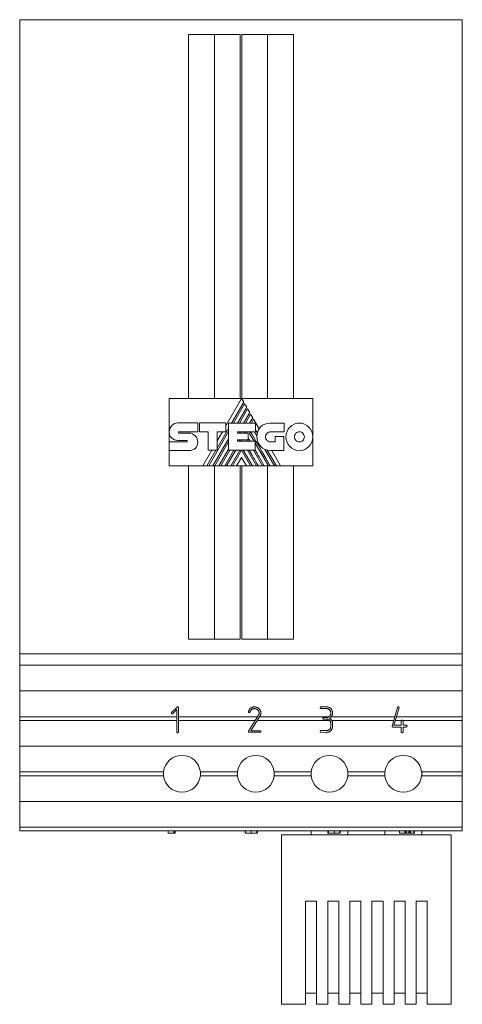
# Model space of a CAD drawing. Header units: millimetres. Extents: x 18 to 184, y 87 to 212.
# Tile 3 of 4: x 86 to 116, y 146 to 212. Entities that reach past the tile are written whole.
import ezdxf

# ---------------------------------------------------------------- set-up
doc = ezdxf.new("R2010")
doc.units = ezdxf.units.MM

msp = doc.modelspace()

# ---------------------------------------------------------------- linework, layer by layer
at = {"color": 7, "linetype": 'Continuous', "lineweight": 15}
for p, q in [((85.704, 169.309), (85.704, 212.309)), ((85.704, 212.309), (95.704, 212.309)), ((105.704, 212.309), (95.704, 212.309)), ((105.704, 212.309), (115.704, 212.309)), ((115.704, 212.309), (115.704, 169.309)), ((97.154, 211.309), (100.654, 211.309)), ((97.154, 186.624), (97.154, 211.309)), ((98.904, 186.624), (98.904, 211.309)), ((100.654, 186.624), (100.654, 211.309)), ((104.254, 211.309), (100.754, 211.309)), ((100.754, 186.624), (100.754, 211.309)), ((102.504, 186.624), (102.504, 211.309)), ((104.254, 186.624), (104.254, 211.309)), ((95.843, 186.624), (100.747, 186.624)), ((95.843, 184.37), (95.843, 186.624)), ((100.747, 186.624), (99.681, 184.779)), ((100.071, 184.964), (100.889, 186.381)), ((100.952, 186.27), (100.198, 184.964)), ((100.889, 186.381), (100.747, 186.624)), ((100.747, 186.624), (105.578, 186.624)), ((101.091, 186.03), (100.952, 186.27)), ((105.578, 186.624), (105.578, 184.027)), ((100.476, 184.964), (101.091, 186.03)), ((101.153, 185.922), (100.601, 184.964)), ((100.88, 184.964), (101.294, 185.68)), ((101.356, 185.572), (101.005, 184.964)), ((101.294, 185.68), (101.153, 185.922)), ((101.498, 185.326), (101.356, 185.572)), ((96.43, 184.972), (97.77, 184.972)), ((97.77, 184.972), (97.77, 184.374)), ((97.902, 184.374), (97.902, 184.969)), ((97.902, 184.969), (99.681, 184.969)), ((99.681, 184.969), (99.681, 184.379)), ((99.861, 183.123), (99.861, 184.964)), ((99.861, 184.964), (101.678, 184.964)), ((101.288, 184.964), (101.498, 185.326)), ((101.558, 185.221), (101.41, 184.964)), ((101.931, 184.574), (101.558, 185.221)), ((101.678, 184.964), (101.678, 184.369)), ((102.692, 184.959), (103.624, 184.959)), ((103.624, 184.959), (103.624, 184.361)), ((95.843, 184.37), (95.843, 184.37)), ((95.843, 183.688), (95.843, 184.349)), ((96.508, 184.374), (97.77, 184.374)), ((96.51, 184.281), (97.191, 184.281)), ((98.48, 184.374), (97.902, 184.374)), ((98.48, 183.123), (98.48, 184.374)), ((98.52, 182.058), (99.861, 184.381)), ((99.088, 183.261), (99.861, 184.6)), ((99.681, 184.379), (99.088, 184.379)), ((99.088, 183.123), (99.088, 184.379)), ((99.45, 184.379), (99.088, 183.753)), ((100.464, 184.369), (101.678, 184.369)), ((100.464, 184.369), (100.464, 184.271)), ((100.464, 184.271), (101.187, 184.271)), ((100.605, 184.271), (100.661, 184.369)), ((100.887, 184.271), (100.943, 184.369)), ((101.01, 184.271), (101.066, 184.369)), ((101.187, 184.271), (101.187, 183.821)), ((101.287, 184.263), (101.349, 184.369)), ((101.287, 184.263), (101.595, 183.731)), ((101.629, 184.369), (101.787, 184.095)), ((103.624, 184.361), (102.692, 184.361)), ((95.843, 183.688), (97.021, 183.688)), ((95.843, 183.098), (95.843, 183.688)), ((97.021, 183.788), (96.432, 183.788)), ((98.798, 182.058), (99.861, 183.9)), ((98.926, 182.058), (99.861, 183.681)), ((100.464, 183.821), (101.187, 183.821)), ((100.464, 183.821), (100.464, 183.731)), ((100.464, 183.731), (101.668, 183.731)), ((100.573, 183.731), (100.626, 183.821)), ((100.698, 183.731), (100.75, 183.821)), ((101.137, 183.821), (101.189, 183.731)), ((101.668, 183.123), (101.668, 183.731)), ((101.668, 183.605), (102.562, 182.058)), ((102.692, 183.691), (103.014, 183.691)), ((103.014, 183.691), (103.014, 184.046)), ((103.014, 184.046), (103.604, 184.046)), ((103.604, 184.046), (103.604, 183.095)), ((105.578, 184.027), (105.578, 182.058)), ((97.191, 183.098), (95.843, 183.098)), ((95.843, 182.058), (95.843, 183.098)), ((98.724, 183.123), (98.109, 182.058)), ((98.394, 182.058), (99.009, 183.123)), ((98.48, 183.123), (99.088, 183.123)), ((99.201, 182.058), (99.861, 183.201)), ((99.327, 182.058), (99.941, 183.123)), ((99.604, 182.058), (100.221, 183.123)), ((99.732, 182.058), (100.346, 183.123)), ((99.861, 183.123), (101.668, 183.123)), ((100.009, 182.058), (100.627, 183.123)), ((100.135, 182.058), (100.744, 183.115)), ((101.354, 182.058), (100.744, 183.115)), ((101.48, 182.058), (100.862, 183.123)), ((101.138, 183.123), (101.755, 182.058)), ((101.541, 183.123), (102.157, 182.058)), ((102.317, 183.178), (102.965, 182.058)), ((103.604, 183.095), (102.698, 183.095)), ((103.385, 182.058), (102.786, 183.095)), ((100.744, 182.632), (100.41, 182.058)), ((100.744, 182.632), (101.076, 182.058)), ((98.109, 182.058), (95.843, 182.058)), ((97.154, 170.309), (97.154, 182.058)), ((98.109, 182.058), (98.394, 182.058)), ((98.52, 182.058), (98.394, 182.058)), ((98.52, 182.058), (98.798, 182.058)), ((98.926, 182.058), (98.798, 182.058)), ((98.904, 170.309), (98.904, 182.058)), ((98.926, 182.058), (99.201, 182.058)), ((99.327, 182.058), (99.201, 182.058)), ((99.327, 182.058), (99.604, 182.058)), ((99.732, 182.058), (99.604, 182.058)), ((99.732, 182.058), (100.009, 182.058)), ((100.135, 182.058), (100.009, 182.058)), ((100.135, 182.058), (100.41, 182.058)), ((101.076, 182.058), (100.41, 182.058)), ((100.654, 170.309), (100.654, 182.058)), ((100.754, 170.309), (100.754, 182.058)), ((101.076, 182.058), (101.354, 182.058)), ((101.48, 182.058), (101.354, 182.058)), ((101.48, 182.058), (101.755, 182.058)), ((101.882, 182.058), (101.755, 182.058)), ((101.882, 182.058), (102.157, 182.058)), ((102.285, 182.058), (102.157, 182.058)), ((102.285, 182.058), (102.562, 182.058)), ((102.504, 170.309), (102.504, 182.058)), ((102.69, 182.058), (102.562, 182.058)), ((102.69, 182.058), (102.965, 182.058)), ((103.102, 182.058), (102.965, 182.058)), ((103.102, 182.058), (103.385, 182.058)), ((105.578, 182.058), (103.385, 182.058)), ((104.254, 170.309), (104.254, 182.058)), ((100.654, 170.309), (97.154, 170.309)), ((100.754, 170.309), (104.254, 170.309)), ((95.704, 169.309), (85.704, 169.309)), ((85.704, 169.309), (85.704, 168.559)), ((105.704, 169.309), (95.704, 169.309)), ((115.704, 169.309), (105.704, 169.309)), ((115.704, 169.309), (115.704, 168.559)), ((85.704, 168.559), (115.704, 168.559)), ((85.704, 166.809), (85.704, 168.559)), ((115.704, 166.809), (115.704, 168.559)), ((85.704, 166.809), (115.704, 166.809)), ((85.704, 165.059), (85.704, 166.809)), ((115.704, 165.059), (115.704, 166.809)), ((95.995, 165.339), (96.376, 165.71)), ((96.457, 165.695), (96.464, 165.678)), ((96.464, 165.678), (96.464, 164.012)), ((101.621, 165.603), (101.581, 165.603)), ((106.509, 165.603), (106.119, 165.603)), ((106.122, 165.723), (106.536, 165.72)), ((110.946, 164.425), (111.311, 165.691)), ((111.415, 165.659), (111.073, 164.476)), ((85.704, 165.059), (96.345, 165.059)), ((85.704, 165.059), (85.704, 164.809)), ((96.345, 165.534), (96.071, 165.259)), ((96.345, 164.015), (96.345, 165.534)), ((96.464, 165.059), (101.834, 165.059)), ((101.217, 164.085), (101.898, 165.16)), ((101.966, 165.054), (101.369, 164.095)), ((101.97, 165.059), (106.673, 165.059)), ((106.283, 164.989), (106.298, 164.997)), ((106.298, 164.997), (106.452, 164.997)), ((106.467, 164.888), (106.362, 164.888)), ((106.831, 165.059), (111.129, 165.059)), ((111.241, 165.059), (115.704, 165.059)), ((115.704, 165.059), (115.704, 164.809)), ((85.704, 164.809), (96.345, 164.809)), ((85.704, 163.059), (85.704, 164.809)), ((96.464, 164.809), (101.675, 164.809)), ((101.814, 164.809), (106.7, 164.809)), ((106.797, 164.442), (106.797, 164.625)), ((106.855, 164.809), (111.057, 164.809)), ((106.916, 164.595), (106.916, 164.541)), ((106.916, 164.484), (106.916, 164.43)), ((110.944, 164.396), (110.946, 164.425)), ((111.567, 164.356), (110.981, 164.356)), ((111.073, 164.476), (111.567, 164.476)), ((111.169, 164.809), (111.588, 164.809)), ((111.567, 164.476), (111.567, 164.778)), ((111.567, 164.017), (111.567, 164.356)), ((111.656, 164.809), (115.704, 164.809)), ((111.681, 164.79), (111.687, 164.778)), ((111.687, 164.778), (111.687, 164.476)), ((111.687, 164.476), (111.917, 164.476)), ((111.92, 164.356), (111.687, 164.356)), ((111.687, 164.356), (111.687, 164.017)), ((111.932, 164.362), (111.92, 164.356)), ((115.704, 163.059), (115.704, 164.809)), ((102.007, 163.997), (101.244, 163.997)), ((101.369, 164.095), (102.008, 164.093)), ((102.026, 164.003), (102.007, 163.997)), ((102.048, 164.057), (102.048, 164.05)), ((106.102, 164.108), (106.119, 164.116)), ((106.483, 163.973), (106.117, 163.997)), ((106.119, 164.116), (106.527, 164.116)), ((106.54, 163.997), (106.483, 163.973)), ((111.573, 163.996), (111.567, 164.017)), ((85.704, 163.059), (115.704, 163.059)), ((85.704, 161.309), (85.704, 163.059)), ((115.704, 161.309), (115.704, 163.059)), ((85.704, 161.309), (95.46, 161.309)), ((85.704, 161.309), (85.704, 161.059)), ((85.704, 161.059), (95.46, 161.059)), ((85.704, 159.309), (85.704, 161.059)), ((97.948, 161.309), (100.46, 161.309)), ((97.948, 161.059), (100.46, 161.059)), ((102.948, 161.309), (105.46, 161.309)), ((102.948, 161.059), (105.46, 161.059)), ((107.948, 161.309), (110.46, 161.309)), ((107.948, 161.059), (110.46, 161.059)), ((112.948, 161.309), (115.704, 161.309)), ((112.948, 161.059), (115.704, 161.059)), ((115.704, 161.309), (115.704, 161.059)), ((115.704, 159.309), (115.704, 161.059)), ((85.704, 159.309), (115.704, 159.309)), ((85.704, 157.559), (85.704, 159.309)), ((115.704, 157.559), (115.704, 159.309)), ((85.704, 157.559), (115.704, 157.559)), ((85.704, 157.559), (85.704, 157.309)), ((115.704, 157.559), (115.704, 157.309)), ((115.704, 157.309), (85.704, 157.309)), ((95.768, 157.159), (95.768, 157.309)), ((95.778, 157.159), (95.778, 157.309)), ((95.778, 157.159), (96.159, 157.159)), ((96.159, 157.159), (96.159, 157.309)), ((96.192, 157.159), (96.192, 157.309)), ((96.209, 157.159), (96.209, 157.309)), ((96.24, 157.159), (96.24, 157.309)), ((96.24, 157.159), (96.247, 157.159)), ((96.247, 157.159), (96.247, 157.309)), ((100.987, 157.159), (100.987, 157.309)), ((101.007, 157.159), (101.007, 157.309)), ((101.396, 157.159), (101.396, 157.309)), ((101.784, 157.159), (101.784, 157.309)), ((101.833, 157.159), (101.833, 157.309)), ((101.833, 157.159), (101.833, 157.309)), ((103.454, 145.559), (103.454, 157.059)), ((114.954, 157.059), (103.454, 157.059)), ((105.454, 157.059), (105.454, 157.309)), ((106.579, 157.159), (106.579, 157.309)), ((106.604, 157.159), (106.604, 157.309)), ((106.624, 157.159), (106.624, 157.309)), ((106.624, 157.159), (107.037, 157.159)), ((107.037, 157.159), (107.037, 157.309)), ((107.388, 157.159), (107.388, 157.309)), ((107.418, 157.159), (107.418, 157.309)), ((107.419, 157.159), (107.419, 157.309)), ((107.954, 157.059), (107.954, 157.309)), ((110.454, 157.059), (110.454, 157.309)), ((111.446, 157.159), (111.446, 157.309)), ((111.446, 157.159), (111.448, 157.159)), ((111.448, 157.159), (111.448, 157.309)), ((111.448, 157.159), (111.812, 157.159)), ((111.812, 157.159), (111.812, 157.309)), ((111.852, 157.159), (111.852, 157.309)), ((111.912, 157.159), (111.912, 157.309)), ((111.917, 157.159), (111.917, 157.309)), ((111.919, 157.159), (112.069, 157.159)), ((112.069, 157.159), (112.069, 157.309)), ((112.114, 157.159), (112.114, 157.309)), ((112.183, 157.159), (112.183, 157.309)), ((112.183, 157.159), (112.189, 157.159)), ((112.189, 157.159), (112.189, 157.309)), ((112.189, 157.159), (112.419, 157.159)), ((112.419, 157.159), (112.419, 157.309)), ((112.462, 157.159), (112.462, 157.309)), ((112.954, 157.059), (112.954, 157.309)), ((114.954, 145.559), (114.954, 157.059)), ((105.079, 145.559), (105.079, 152.559)), ((105.079, 152.559), (105.829, 152.559)), ((105.829, 152.559), (105.829, 145.559)), ((106.579, 152.559), (107.329, 152.559)), ((106.579, 145.559), (106.579, 152.559)), ((107.329, 152.559), (107.329, 145.559)), ((108.079, 152.559), (108.829, 152.559)), ((108.079, 145.559), (108.079, 152.559)), ((108.829, 152.559), (108.829, 145.559)), ((110.329, 152.559), (109.579, 152.559)), ((109.579, 152.559), (109.579, 145.559)), ((110.329, 145.559), (110.329, 152.559)), ((111.829, 152.559), (111.079, 152.559)), ((111.079, 152.559), (111.079, 145.559)), ((111.829, 145.559), (111.829, 152.559)), ((113.329, 152.559), (112.579, 152.559)), ((112.579, 152.559), (112.579, 145.559)), ((113.329, 145.559), (113.329, 152.559)), ((105.829, 146.309), (105.079, 146.309)), ((107.329, 146.309), (106.579, 146.309)), ((108.829, 146.309), (108.079, 146.309)), ((109.579, 146.309), (110.329, 146.309)), ((111.079, 146.309), (111.829, 146.309)), ((112.579, 146.309), (113.329, 146.309)), ((105.079, 145.559), (103.454, 145.559)), ((106.579, 145.559), (105.829, 145.559)), ((108.079, 145.559), (107.329, 145.559)), ((109.579, 145.559), (108.829, 145.559)), ((111.079, 145.559), (110.329, 145.559)), ((112.579, 145.559), (111.829, 145.559)), ((114.954, 145.559), (113.329, 145.559))]:
    msp.add_line(p, q, dxfattribs=at)
at = {"color": 7, "linetype": 'Continuous', "lineweight": 15, "flags": 128}
msp.add_lwpolyline([(103.102, 182.058), (102.739, 182.685), (102.487, 183.119)], dxfattribs=at)
at = {"color": 7, "linetype": 'Continuous', "lineweight": 15}
for centre, radius, start, end in [((102.802, 184.052), 1.016, 149.03807, 166.83863), ((102.698, 184.01), 0.914, 174.64014, 270), ((96.704, 161.184), 1.25, 5.73917, 174.26083), ((101.704, 161.184), 1.25, 5.73917, 174.26083), ((106.704, 161.184), 1.25, 5.73917, 174.26083), ((111.704, 161.184), 1.25, 5.73917, 174.26083), ((96.704, 161.184), 1.25, 174.26083, 185.73917), ((96.704, 161.184), 1.25, 185.73917, 354.26083), ((96.704, 161.184), 1.25, 354.26083, 5.73917), ((101.704, 161.184), 1.25, 174.26083, 185.73917), ((101.704, 161.184), 1.25, 185.73917, 354.26083), ((101.704, 161.184), 1.25, 354.26083, 5.73917), ((106.704, 161.184), 1.25, 174.26083, 185.73917), ((106.704, 161.184), 1.25, 185.73917, 354.26083), ((106.704, 161.184), 1.25, 354.26083, 5.73917), ((111.704, 161.184), 1.25, 174.26083, 185.73917), ((111.704, 161.184), 1.25, 185.73917, 354.26083), ((111.704, 161.184), 1.25, 354.26083, 5.73917)]:
    msp.add_arc(centre, radius, start, end, dxfattribs=at)
for points in [[(96.015, 184.795), (96.122, 184.904), (96.268, 184.972), (96.43, 184.972)], [(102.035, 184.707), (102.187, 184.863), (102.407, 184.959), (102.692, 184.959)], [(104.019, 184.691), (104.184, 184.861), (104.412, 184.967), (104.664, 184.967)], [(104.664, 184.967), (104.916, 184.967), (105.144, 184.861), (105.31, 184.691)], [(95.999, 183.954), (95.9, 184.051), (95.841, 184.19), (95.843, 184.37)], [(95.843, 184.37), (95.843, 184.536), (95.909, 184.686), (96.015, 184.795)], [(96.485, 184.361), (96.476, 184.351), (96.471, 184.337), (96.471, 184.322)], [(96.471, 184.322), (96.471, 184.311), (96.476, 184.3), (96.483, 184.293)], [(96.483, 184.293), (96.49, 184.286), (96.5, 184.281), (96.51, 184.281)], [(96.508, 184.374), (96.499, 184.374), (96.491, 184.369), (96.485, 184.361)], [(97.191, 184.281), (97.352, 184.281), (97.498, 184.211), (97.605, 184.1)], [(102.69, 182.058), (101.837, 183.527), (101.391, 184.298), (101.353, 184.369)], [(101.813, 184.283), (101.759, 184.375), (101.714, 184.453), (101.678, 184.517)], [(101.787, 184.095), (101.791, 184.16), (101.799, 184.223), (101.813, 184.283)], [(101.931, 184.574), (101.961, 184.622), (101.996, 184.667), (102.035, 184.707)], [(102.463, 184.264), (102.404, 184.203), (102.368, 184.12), (102.368, 184.027)], [(102.692, 184.361), (102.603, 184.361), (102.522, 184.324), (102.463, 184.264)], [(103.752, 184.027), (103.752, 184.286), (103.854, 184.521), (104.019, 184.691)], [(104.43, 184.271), (104.369, 184.209), (104.332, 184.122), (104.332, 184.027)], [(104.664, 184.371), (104.572, 184.371), (104.489, 184.333), (104.43, 184.271)], [(104.899, 184.271), (104.839, 184.333), (104.756, 184.371), (104.664, 184.371)], [(104.998, 184.027), (104.998, 184.122), (104.96, 184.208), (104.899, 184.271)], [(105.31, 184.691), (105.476, 184.521), (105.578, 184.286), (105.578, 184.027)], [(96.432, 183.788), (96.262, 183.792), (96.107, 183.847), (95.999, 183.954)], [(97.047, 183.774), (97.04, 183.783), (97.031, 183.788), (97.021, 183.788)], [(97.021, 183.688), (97.032, 183.688), (97.042, 183.693), (97.049, 183.701)], [(97.062, 183.734), (97.062, 183.749), (97.056, 183.763), (97.047, 183.774)], [(97.049, 183.701), (97.057, 183.709), (97.062, 183.721), (97.062, 183.734)], [(97.605, 184.1), (97.711, 183.988), (97.777, 183.834), (97.777, 183.667)], [(97.777, 183.667), (97.777, 183.504), (97.713, 183.363), (97.609, 183.262)], [(101.319, 183.731), (101.261, 183.83), (101.218, 183.907), (101.187, 183.96)], [(102.368, 184.027), (102.368, 183.934), (102.404, 183.849), (102.463, 183.789)], [(102.463, 183.789), (102.522, 183.728), (102.603, 183.691), (102.692, 183.691)], [(104.018, 183.365), (103.854, 183.534), (103.752, 183.768), (103.752, 184.027)], [(104.332, 184.027), (104.332, 183.932), (104.369, 183.846), (104.43, 183.783)], [(104.43, 183.783), (104.489, 183.721), (104.572, 183.683), (104.664, 183.683)], [(104.664, 183.683), (104.756, 183.683), (104.839, 183.722), (104.899, 183.784)], [(104.899, 183.784), (104.96, 183.846), (104.998, 183.932), (104.998, 184.027)], [(105.578, 184.027), (105.578, 183.768), (105.476, 183.534), (105.311, 183.365)], [(97.609, 183.262), (97.502, 183.159), (97.354, 183.098), (97.191, 183.098)], [(101.882, 182.058), (101.623, 182.505), (101.417, 182.86), (101.265, 183.123)], [(102.285, 182.058), (102.04, 182.481), (101.834, 182.837), (101.668, 183.126)], [(104.664, 183.09), (104.411, 183.09), (104.183, 183.195), (104.018, 183.365)], [(105.311, 183.365), (105.145, 183.195), (104.916, 183.09), (104.664, 183.09)]]:
    msp.add_open_spline(points, degree=3, dxfattribs=at)
for points, knots in [([(96.376, 165.71), (96.382, 165.714), (96.392, 165.721), (96.404, 165.722), (96.409, 165.723)], [0, 0, 0, 0, 0.550465, 1, 1, 1, 1]), ([(96.409, 165.723), (96.412, 165.723), (96.418, 165.722), (96.424, 165.721), (96.427, 165.72)], [0, 0, 0, 0, 0.588273, 1, 1, 1, 1]), ([(96.427, 165.72), (96.433, 165.718), (96.446, 165.713), (96.453, 165.701), (96.457, 165.695)], [0, 0, 0, 0, 0.488371, 1, 1, 1, 1]), ([(101.224, 165.449), (101.233, 165.468), (101.25, 165.507), (101.285, 165.559), (101.328, 165.606), (101.378, 165.647), (101.433, 165.68), (101.491, 165.705), (101.551, 165.72), (101.592, 165.722), (101.613, 165.723)], [0, 0, 0, 0, 0.125315, 0.248989, 0.37417, 0.502439, 0.630535, 0.754762, 0.876255, 1, 1, 1, 1]), ([(101.581, 165.603), (101.565, 165.6), (101.533, 165.595), (101.489, 165.58), (101.447, 165.559), (101.41, 165.532), (101.377, 165.499), (101.349, 165.46), (101.326, 165.415), (101.316, 165.382), (101.311, 165.365)], [0, 0, 0, 0, 0.127098, 0.248696, 0.368293, 0.487761, 0.607839, 0.731615, 0.860809, 1, 1, 1, 1]), ([(101.613, 165.723), (101.634, 165.722), (101.675, 165.721), (101.735, 165.71), (101.79, 165.692), (101.841, 165.668), (101.888, 165.636), (101.93, 165.596), (101.969, 165.55), (101.99, 165.515), (102.001, 165.497)], [0, 0, 0, 0, 0.1334057, 0.260004, 0.3816247, 0.5004342, 0.6196426, 0.740836, 0.8669317, 1, 1, 1, 1]), ([(101.93, 165.302), (101.93, 165.314), (101.929, 165.336), (101.924, 165.369), (101.915, 165.4), (101.902, 165.429), (101.887, 165.456), (101.87, 165.481), (101.85, 165.504), (101.822, 165.53), (101.782, 165.559), (101.73, 165.583), (101.676, 165.6), (101.639, 165.602), (101.621, 165.603)], [0, 0, 0, 0, 0.072184, 0.14122, 0.20891, 0.274543, 0.339455, 0.403127, 0.464226, 0.52574, 0.647051, 0.767602, 0.885872, 1, 1, 1, 1]), ([(106.077, 165.646), (106.078, 165.654), (106.078, 165.667), (106.083, 165.686), (106.09, 165.702), (106.098, 165.71), (106.102, 165.714)], [0, 0, 0, 0, 0.291637, 0.550791, 0.779625, 1, 1, 1, 1]), ([(106.119, 165.603), (106.114, 165.605), (106.104, 165.608), (106.092, 165.617), (106.083, 165.631), (106.079, 165.641), (106.077, 165.646)], [0, 0, 0, 0, 0.250492, 0.483456, 0.730756, 1, 1, 1, 1]), ([(106.102, 165.714), (106.105, 165.716), (106.112, 165.718), (106.119, 165.721), (106.122, 165.723)], [0, 0, 0, 0, 0.4394493, 1, 1, 1, 1]), ([(106.603, 165.583), (106.594, 165.586), (106.578, 165.592), (106.554, 165.598), (106.531, 165.602), (106.517, 165.603), (106.509, 165.603)], [0, 0, 0, 0, 0.277021, 0.535005, 0.77288, 1, 1, 1, 1]), ([(106.536, 165.72), (106.554, 165.719), (106.591, 165.717), (106.645, 165.703), (106.697, 165.679), (106.747, 165.646), (106.792, 165.606), (106.831, 165.563), (106.863, 165.514), (106.879, 165.479), (106.886, 165.462)], [0, 0, 0, 0, 0.1198961, 0.2399022, 0.363151, 0.4927182, 0.6240236, 0.7505988, 0.8749858, 1, 1, 1, 1]), ([(106.797, 165.302), (106.796, 165.317), (106.795, 165.347), (106.784, 165.391), (106.767, 165.433), (106.744, 165.473), (106.715, 165.509), (106.682, 165.54), (106.644, 165.566), (106.617, 165.578), (106.603, 165.583)], [0, 0, 0, 0, 0.123341, 0.245429, 0.369219, 0.498443, 0.627254, 0.75157, 0.875118, 1, 1, 1, 1]), ([(111.311, 165.691), (111.313, 165.695), (111.318, 165.704), (111.328, 165.713), (111.338, 165.72), (111.346, 165.722), (111.35, 165.723)], [0, 0, 0, 0, 0.292223, 0.542141, 0.77369, 1, 1, 1, 1]), ([(111.35, 165.723), (111.357, 165.722), (111.369, 165.722), (111.386, 165.717), (111.4, 165.708), (111.407, 165.7), (111.41, 165.696)], [0, 0, 0, 0, 0.286263, 0.539702, 0.766611, 1, 1, 1, 1]), ([(111.41, 165.696), (111.411, 165.691), (111.415, 165.679), (111.415, 165.667), (111.415, 165.659)], [0, 0, 0, 0, 0.389498, 1, 1, 1, 1]), ([(95.985, 165.297), (95.985, 165.305), (95.986, 165.319), (95.992, 165.332), (95.995, 165.339)], [0, 0, 0, 0, 0.528485, 1, 1, 1, 1]), ([(96.024, 165.252), (96.02, 165.254), (96.01, 165.258), (95.999, 165.268), (95.99, 165.281), (95.987, 165.291), (95.985, 165.297)], [0, 0, 0, 0, 0.24055, 0.480417, 0.728439, 1, 1, 1, 1]), ([(96.04, 165.25), (96.04, 165.25), (96.036, 165.251), (96.032, 165.251), (96.027, 165.252), (96.024, 165.252)], [0.08115, 0.08115, 0.08115, 0.08115, 0.1651367, 0.5035141, 1, 1, 1, 1]), ([(96.071, 165.259), (96.067, 165.258), (96.057, 165.253), (96.046, 165.251), (96.04, 165.25)], [0, 0, 0, 0, 0.408851, 0.9797096, 0.9797096, 0.9797096, 0.9797096]), ([(101.204, 165.385), (101.205, 165.387), (101.205, 165.395), (101.21, 165.408), (101.216, 165.427), (101.221, 165.441), (101.224, 165.449)], [0, 0, 0, 0, 0.117631, 0.324817, 0.617663, 1, 1, 1, 1]), ([(101.262, 165.333), (101.254, 165.333), (101.24, 165.335), (101.221, 165.347), (101.207, 165.364), (101.205, 165.378), (101.204, 165.385)], [0, 0, 0, 0, 0.2539321, 0.5097905, 0.7572715, 1, 1, 1, 1]), ([(101.311, 165.365), (101.308, 165.359), (101.302, 165.349), (101.289, 165.338), (101.276, 165.334), (101.266, 165.333), (101.262, 165.333)], [0, 0, 0, 0, 0.311086, 0.557021, 0.772085, 1, 1, 1, 1]), ([(101.898, 165.16), (101.903, 165.171), (101.913, 165.193), (101.923, 165.228), (101.929, 165.264), (101.93, 165.289), (101.93, 165.302)], [0, 0, 0, 0, 0.24265, 0.487711, 0.738984, 1, 1, 1, 1]), ([(102.05, 165.314), (102.05, 165.301), (102.05, 165.277), (102.045, 165.24), (102.039, 165.205), (102.029, 165.172), (102.018, 165.14), (102.003, 165.11), (101.987, 165.08), (101.973, 165.063), (101.966, 165.054)], [0, 0, 0, 0, 0.135734, 0.265535, 0.392533, 0.516715, 0.638252, 0.759016, 0.878819, 1, 1, 1, 1]), ([(102.001, 165.497), (102.008, 165.483), (102.024, 165.456), (102.039, 165.411), (102.048, 165.363), (102.049, 165.331), (102.05, 165.314)], [0, 0, 0, 0, 0.245338, 0.491056, 0.741832, 1, 1, 1, 1]), ([(106.258, 164.945), (106.259, 164.949), (106.259, 164.958), (106.264, 164.97), (106.272, 164.98), (106.279, 164.986), (106.283, 164.989)], [0, 0, 0, 0, 0.249832, 0.485578, 0.733794, 1, 1, 1, 1]), ([(106.261, 164.93), (106.261, 164.934), (106.26, 164.939), (106.259, 164.944), (106.258, 164.945)], [0, 0, 0, 0, 0.844568, 1, 1, 1, 1]), ([(106.3, 164.89), (106.296, 164.891), (106.287, 164.893), (106.275, 164.901), (106.266, 164.914), (106.263, 164.924), (106.261, 164.93)], [0, 0, 0, 0, 0.232812, 0.459021, 0.706263, 1, 1, 1, 1]), ([(106.362, 164.888), (106.35, 164.888), (106.329, 164.888), (106.309, 164.89), (106.3, 164.89)], [0, 0, 0, 0, 0.590844, 1, 1, 1, 1]), ([(106.452, 164.997), (106.463, 164.997), (106.485, 164.997), (106.516, 165), (106.545, 165.003), (106.572, 165.009), (106.597, 165.016), (106.619, 165.025), (106.64, 165.035), (106.651, 165.044), (106.657, 165.048)], [0, 0, 0, 0, 0.156426, 0.302893, 0.439538, 0.565634, 0.685468, 0.795503, 0.901199, 1, 1, 1, 1]), ([(106.546, 164.883), (106.534, 164.884), (106.508, 164.887), (106.481, 164.888), (106.467, 164.888)], [0, 0, 0, 0, 0.467867, 1, 1, 1, 1]), ([(106.797, 164.625), (106.794, 164.641), (106.79, 164.672), (106.772, 164.717), (106.747, 164.758), (106.715, 164.795), (106.678, 164.829), (106.637, 164.854), (106.593, 164.874), (106.562, 164.88), (106.546, 164.883)], [0, 0, 0, 0, 0.123512, 0.24533, 0.368658, 0.498938, 0.62903, 0.753876, 0.876248, 1, 1, 1, 1]), ([(106.657, 165.048), (106.668, 165.056), (106.69, 165.071), (106.718, 165.097), (106.743, 165.125), (106.762, 165.156), (106.778, 165.189), (106.789, 165.225), (106.795, 165.263), (106.796, 165.289), (106.797, 165.302)], [0, 0, 0, 0, 0.132533, 0.260019, 0.38167, 0.501473, 0.621258, 0.742633, 0.869004, 1, 1, 1, 1]), ([(106.798, 165.021), (106.791, 165.015), (106.778, 165.003), (106.755, 164.985), (106.73, 164.965), (106.712, 164.953), (106.702, 164.947)], [0, 0, 0, 0, 0.213986, 0.451062, 0.713322, 1, 1, 1, 1]), ([(106.702, 164.947), (106.718, 164.937), (106.75, 164.918), (106.793, 164.884), (106.83, 164.845), (106.86, 164.803), (106.884, 164.756), (106.902, 164.706), (106.913, 164.652), (106.915, 164.614), (106.916, 164.595)], [0, 0, 0, 0, 0.132323, 0.257662, 0.379263, 0.498167, 0.617554, 0.739415, 0.866487, 1, 1, 1, 1]), ([(106.916, 165.311), (106.916, 165.297), (106.915, 165.27), (106.91, 165.23), (106.9, 165.191), (106.888, 165.154), (106.87, 165.118), (106.85, 165.084), (106.826, 165.051), (106.807, 165.031), (106.798, 165.021)], [0, 0, 0, 0, 0.129237, 0.254907, 0.378187, 0.499937, 0.622203, 0.745279, 0.870664, 1, 1, 1, 1]), ([(106.886, 165.462), (106.891, 165.449), (106.9, 165.424), (106.909, 165.386), (106.915, 165.349), (106.916, 165.324), (106.916, 165.311)], [0, 0, 0, 0, 0.262277, 0.512976, 0.758911, 1, 1, 1, 1]), ([(106.527, 164.116), (106.54, 164.118), (106.566, 164.122), (106.603, 164.132), (106.638, 164.148), (106.67, 164.167), (106.699, 164.191), (106.726, 164.219), (106.75, 164.251), (106.763, 164.275), (106.77, 164.288)], [0, 0, 0, 0, 0.12921, 0.253038, 0.373781, 0.493711, 0.613454, 0.736884, 0.865194, 1, 1, 1, 1]), ([(106.884, 164.253), (106.877, 164.236), (106.862, 164.201), (106.831, 164.154), (106.792, 164.111), (106.748, 164.073), (106.699, 164.041), (106.648, 164.017), (106.595, 164.002), (106.558, 163.998), (106.54, 163.997)], [0, 0, 0, 0, 0.124149, 0.247977, 0.373514, 0.504504, 0.634998, 0.758396, 0.879796, 1, 1, 1, 1]), ([(106.77, 164.288), (106.774, 164.297), (106.783, 164.318), (106.791, 164.355), (106.796, 164.396), (106.796, 164.426), (106.797, 164.442)], [0, 0, 0, 0, 0.202126, 0.433372, 0.698683, 1, 1, 1, 1]), ([(106.916, 164.43), (106.916, 164.412), (106.916, 164.378), (106.91, 164.331), (106.9, 164.289), (106.889, 164.264), (106.884, 164.253)], [0, 0, 0, 0, 0.295175, 0.557187, 0.790842, 1, 1, 1, 1]), ([(106.916, 164.541), (106.917, 164.533), (106.917, 164.514), (106.917, 164.495), (106.916, 164.484)], [0, 0, 0, 0, 0.423855, 1, 1, 1, 1]), ([(110.981, 164.356), (110.976, 164.358), (110.967, 164.363), (110.957, 164.372), (110.948, 164.383), (110.945, 164.391), (110.944, 164.396)], [0, 0, 0, 0, 0.268229, 0.516613, 0.752347, 1, 1, 1, 1]), ([(111.567, 164.778), (111.568, 164.783), (111.571, 164.793), (111.581, 164.805), (111.595, 164.813), (111.606, 164.815), (111.612, 164.816)], [0, 0, 0, 0, 0.244689, 0.473361, 0.718484, 1, 1, 1, 1]), ([(111.612, 164.816), (111.619, 164.816), (111.634, 164.815), (111.654, 164.81), (111.67, 164.802), (111.678, 164.794), (111.681, 164.79)], [0, 0, 0, 0, 0.30248, 0.563439, 0.789972, 1, 1, 1, 1]), ([(111.917, 164.476), (111.923, 164.474), (111.934, 164.47), (111.947, 164.46), (111.956, 164.447), (111.959, 164.437), (111.96, 164.432)], [0, 0, 0, 0, 0.281046, 0.522768, 0.754204, 1, 1, 1, 1]), ([(111.96, 164.432), (111.959, 164.423), (111.959, 164.409), (111.954, 164.388), (111.945, 164.372), (111.937, 164.365), (111.932, 164.362)], [0, 0, 0, 0, 0.308492, 0.570736, 0.792469, 1, 1, 1, 1]), ([(96.406, 163.973), (96.398, 163.973), (96.383, 163.974), (96.364, 163.982), (96.35, 163.996), (96.346, 164.009), (96.345, 164.015)], [0, 0, 0, 0, 0.29065, 0.535093, 0.759022, 1, 1, 1, 1]), ([(96.464, 164.012), (96.463, 164.006), (96.459, 163.995), (96.446, 163.981), (96.427, 163.974), (96.414, 163.973), (96.406, 163.973)], [0, 0, 0, 0, 0.2398691, 0.4630871, 0.7066633, 1, 1, 1, 1]), ([(101.204, 164.036), (101.205, 164.045), (101.206, 164.062), (101.213, 164.077), (101.217, 164.085)], [0, 0, 0, 0, 0.531039, 1, 1, 1, 1]), ([(101.244, 163.997), (101.239, 163.998), (101.23, 164.001), (101.219, 164.01), (101.21, 164.021), (101.206, 164.031), (101.204, 164.036)], [0, 0, 0, 0, 0.2487854, 0.4883973, 0.7318735, 1, 1, 1, 1]), ([(102.008, 164.093), (102.013, 164.091), (102.022, 164.089), (102.035, 164.081), (102.043, 164.07), (102.046, 164.061), (102.048, 164.057)], [0, 0, 0, 0, 0.273107, 0.518193, 0.74957, 1, 1, 1, 1]), ([(102.05, 164.043), (102.05, 164.04), (102.049, 164.032), (102.044, 164.021), (102.036, 164.011), (102.029, 164.006), (102.026, 164.003)], [0, 0, 0, 0, 0.239058, 0.472044, 0.727657, 1, 1, 1, 1]), ([(102.048, 164.05), (102.049, 164.049), (102.05, 164.047), (102.05, 164.045), (102.05, 164.043)], [0, 0, 0, 0, 0.4378289, 1, 1, 1, 1]), ([(106.077, 164.041), (106.078, 164.049), (106.078, 164.063), (106.083, 164.082), (106.09, 164.098), (106.098, 164.105), (106.102, 164.108)], [0, 0, 0, 0, 0.308895, 0.574838, 0.796307, 1, 1, 1, 1]), ([(106.117, 163.997), (106.112, 163.998), (106.103, 164.002), (106.092, 164.012), (106.083, 164.025), (106.079, 164.036), (106.077, 164.041)], [0, 0, 0, 0, 0.2363745, 0.4706838, 0.7169783, 1, 1, 1, 1]), ([(111.637, 163.973), (111.63, 163.973), (111.616, 163.973), (111.598, 163.978), (111.583, 163.985), (111.576, 163.992), (111.573, 163.996)], [0, 0, 0, 0, 0.307923, 0.569976, 0.790272, 1, 1, 1, 1]), ([(111.687, 164.017), (111.685, 164.012), (111.682, 164.001), (111.671, 163.988), (111.655, 163.978), (111.643, 163.975), (111.637, 163.973)], [0, 0, 0, 0, 0.239994, 0.465834, 0.718526, 1, 1, 1, 1]), ([(95.768, 157.159), (95.768, 157.159), (95.769, 157.159), (95.775, 157.159), (95.778, 157.159)], [0, 0, 0, 0, 0.5284853, 1, 1, 1, 1]), ([(96.159, 157.159), (96.164, 157.159), (96.174, 157.159), (96.186, 157.159), (96.192, 157.159)], [0, 0, 0, 0, 0.550465, 1, 1, 1, 1]), ([(96.192, 157.159), (96.195, 157.159), (96.201, 157.159), (96.207, 157.159), (96.209, 157.159)], [0, 0, 0, 0, 0.588273, 1, 1, 1, 1]), ([(96.209, 157.159), (96.216, 157.159), (96.229, 157.159), (96.236, 157.159), (96.24, 157.159)], [0, 0, 0, 0, 0.488371, 1, 1, 1, 1]), ([(101.007, 157.159), (101.015, 157.159), (101.032, 157.159), (101.068, 157.159), (101.111, 157.159), (101.161, 157.159), (101.215, 157.159), (101.273, 157.159), (101.334, 157.159), (101.375, 157.159), (101.396, 157.159)], [0, 0, 0, 0, 0.125315, 0.248989, 0.37417, 0.502439, 0.630535, 0.754762, 0.876255, 1, 1, 1, 1]), ([(101.396, 157.159), (101.417, 157.159), (101.458, 157.159), (101.517, 157.159), (101.573, 157.159), (101.624, 157.159), (101.671, 157.159), (101.713, 157.159), (101.752, 157.159), (101.773, 157.159), (101.784, 157.159)], [0, 0, 0, 0, 0.133406, 0.260004, 0.381625, 0.500434, 0.619643, 0.740836, 0.866932, 1, 1, 1, 1]), ([(106.579, 157.159), (106.58, 157.159), (106.58, 157.159), (106.585, 157.159), (106.592, 157.159), (106.6, 157.159), (106.604, 157.159)], [0, 0, 0, 0, 0.291637, 0.550791, 0.779625, 1, 1, 1, 1]), ([(106.604, 157.159), (106.607, 157.159), (106.614, 157.159), (106.621, 157.159), (106.624, 157.159)], [0, 0, 0, 0, 0.4394493, 1, 1, 1, 1]), ([(107.037, 157.159), (107.056, 157.159), (107.093, 157.159), (107.147, 157.159), (107.199, 157.159), (107.249, 157.159), (107.294, 157.159), (107.333, 157.159), (107.365, 157.159), (107.381, 157.159), (107.388, 157.159)], [0, 0, 0, 0, 0.119896, 0.239902, 0.363151, 0.492718, 0.624024, 0.750599, 0.874986, 1, 1, 1, 1]), ([(111.812, 157.159), (111.815, 157.159), (111.82, 157.159), (111.83, 157.159), (111.84, 157.159), (111.848, 157.159), (111.852, 157.159)], [0, 0, 0, 0, 0.2922226, 0.5421407, 0.7736895, 1, 1, 1, 1]), ([(111.852, 157.159), (111.859, 157.159), (111.871, 157.159), (111.888, 157.159), (111.902, 157.159), (111.908, 157.159), (111.912, 157.159)], [0, 0, 0, 0, 0.286263, 0.539702, 0.766611, 1, 1, 1, 1]), ([(112.069, 157.159), (112.07, 157.159), (112.073, 157.159), (112.083, 157.159), (112.097, 157.159), (112.108, 157.159), (112.114, 157.159)], [0, 0, 0, 0, 0.244689, 0.473361, 0.718484, 1, 1, 1, 1]), ([(112.114, 157.159), (112.121, 157.159), (112.136, 157.159), (112.156, 157.159), (112.172, 157.159), (112.18, 157.159), (112.183, 157.159)], [0, 0, 0, 0, 0.30248, 0.563439, 0.789972, 1, 1, 1, 1]), ([(112.419, 157.159), (112.425, 157.159), (112.436, 157.159), (112.449, 157.159), (112.458, 157.159), (112.46, 157.159), (112.462, 157.159)], [0, 0, 0, 0, 0.281046, 0.522768, 0.754204, 1, 1, 1, 1])]:
    msp.add_open_spline(points, degree=3, knots=knots, dxfattribs=at)

doc.saveas('drawing.dxf')
